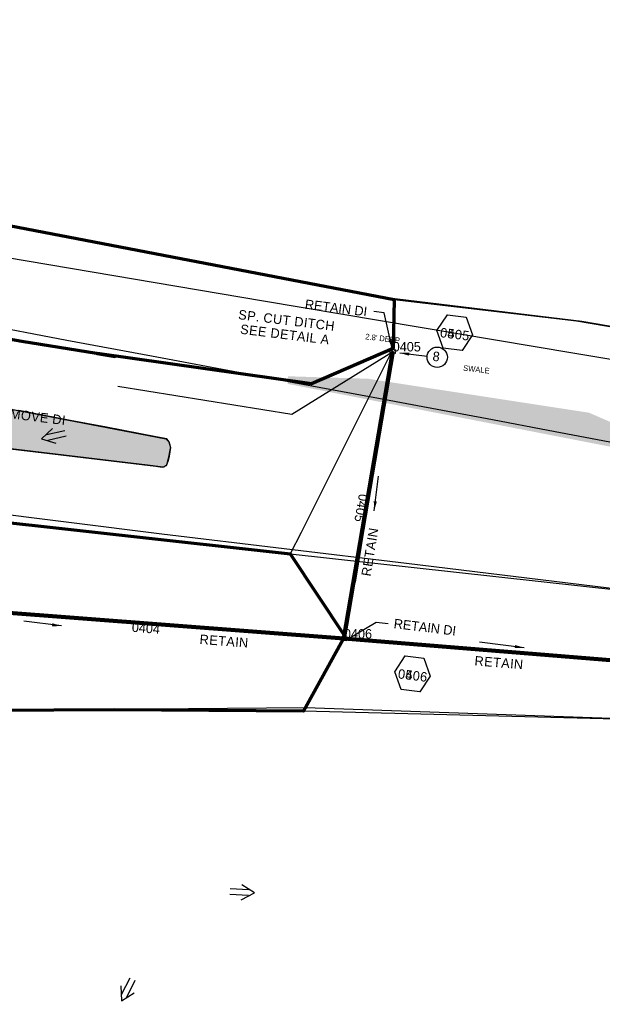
# Model space of a CAD drawing. Extents: x 1160061 to 2574774, y 200346 to 1150371.
# Tile 15 of 123: x 2480973 to 2481281, y 365927 to 366448. Entities that reach past the tile are written whole.
import ezdxf
from ezdxf.enums import TextEntityAlignment as Align

# ---------------------------------------------------------------- set-up
doc = ezdxf.new("R2010")
doc.units = 0
doc.header["$MEASUREMENT"] = 0
doc.linetypes.add('DGN Style 3', pattern=[41.014844, 29.296317, -11.718527])
doc.linetypes.add('DGN Style 6', pattern=[55.721595, 0.029296, -11.718527, 20.507422, -11.718527, 0.029296, -11.718527])
for name, color, linetype, lineweight in [('Exist Drainage Structure Drop Inlet CELL', 1, 'DGN Style 3', 0), ('Exist Plan Preparation Drainage Arrows Symbol CELL', 5, 'Continuous', 30), ('Exist Plan Preparation Drainage Notes Label', 31, 'Continuous', 30), ('Exist Plan Preparation Watershed Blue', 5, 'Continuous', 30), ('Exist Structure Minor Pipes RCP 15 Inch', 30, 'Continuous', 0), ('Prop Drainage Structure Box Number Symbol CELL', 9, 'Continuous', 30), ('Prop Drainage Structure Flared End Section Reinforced Concrete Label', 9, 'Continuous', 30), ('Prop Drainage Structure Pipe Removal Label', 9, 'Continuous', 30), ('Prop Drainage Structure Retain Label', 9, 'Continuous', 30), ('Prop Earthen Structure Ditch Flow Line', 6, 'Rdy Ditch Special Prp', 30), ('Prop Plan Preparation Watershed Post Construction', 30, 'Continuous', 30), ('Prop Plan Preparation Watershed Pre Construction', 131, 'Continuous', 30)]:
    doc.layers.add(name, color=color, linetype=linetype, lineweight=lineweight)
for name, color, linetype, lineweight, plot in [('Scratch_Level_6', 30, 'Continuous', 0, False), ('Scratch_Level_7', 9, 'Continuous', 0, False), ('Scratch_Level_8', 171, 'Continuous', 0, False), ('Scratch_Level_9', 9, 'Continuous', 0, False)]:
    doc.layers.add(name, color=color, linetype=linetype, lineweight=lineweight, plot=plot)
doc.styles.add('Style-font000', font='font000.shx')
doc.styles.add('Style-font041', font='font041.shx')
doc.styles.add('Style-GEOMETRICFUTURA_211_M_L', font='GEOMETRICFUTURA_211_M_L.shx')
doc.linetypes.add('Rdy Ditch Special Prp', pattern='A,0.55,-0.2,[22,dgnlstyle-RdylsE.shx,S=0.001111,R=0,X=0,Y=0],-0.2,0.55', length=1.5)
doc.dimstyles.new('erosion_control', dxfattribs={"dimtxt": 4.99999, "dimasz": 9.99998, "dimexe": 2.499995, "dimexo": 2.499995, "dimgap": 2.499995, "dimtad": 0, "dimtih": 1, "dimtoh": 1, "dimzin": 3, "dimdsep": 46, "dimtxsty": 'Style-GEOMETRICFUTURA_211_M_L', "dimcen": 0.09, "dimaunit": 1, "dimadec": 4, "dimazin": 3, "dimtfac": 1, "dimtofl": 0, "dimtmove": 0, "dimatfit": 1, "dimfxl": 1, "dimtzin": 3, "dimlwd": 106, "dimarcsym": 0})

# ---------------------------------------------------------------- blocks, each defined once
blk = doc.blocks.new('EXIST DRAINAGE STRUCTURE DROP INLET_2')
at = {"layer": 'Exist Drainage Structure Drop Inlet CELL', "color": 1, "flags": 128}
blk.add_lwpolyline([(-1.499997, 0.999998), (1.499997, 0.999998), (1.499997, -0.999998), (-1.499997, -0.999998), (-1.499997, 0.999998)], dxfattribs=at)
blk = doc.blocks.new('EXIST DRAINAGE STRUCTURE DROP INLET_3')
at = {"layer": 'Exist Drainage Structure Drop Inlet CELL', "color": 1, "flags": 128}
blk.add_lwpolyline([(-1.499997, 0.999998), (1.499997, 0.999998), (1.499997, -0.999998), (-1.499997, -0.999998), (-1.499997, 0.999998)], dxfattribs=at)
blk = doc.blocks.new('EXIST PLAN PREPARATION DRAINAGE ARROWS SYMBOL_119')
at = {"layer": 'Exist Plan Preparation Drainage Arrows Symbol CELL'}
for p, q in [((-3.867991, 1.499997), (6.131989, 1.499997)), ((-3.867991, -1.499997), (6.131989, -1.499997))]:
    blk.add_line(p, q, dxfattribs=at)
at = {"layer": 'Exist Plan Preparation Drainage Arrows Symbol CELL', "flags": 128}
blk.add_lwpolyline([(0, 3.965233), (-6.867985, 0), (0, -3.965233)], dxfattribs=at)
blk = doc.blocks.new('EXIST PLAN PREPARATION DRAINAGE ARROWS SYMBOL_125')
at = {"layer": 'Exist Plan Preparation Drainage Arrows Symbol CELL'}
for p, q in [((-3.867991, 1.499997), (6.131989, 1.499997)), ((-3.867991, -1.499997), (6.131989, -1.499997))]:
    blk.add_line(p, q, dxfattribs=at)
at = {"layer": 'Exist Plan Preparation Drainage Arrows Symbol CELL', "flags": 128}
blk.add_lwpolyline([(0, 3.965233), (-6.867985, 0), (0, -3.965233)], dxfattribs=at)
blk = doc.blocks.new('EXIST PLAN PREPARATION DRAINAGE ARROWS SYMBOL_250')
at = {"layer": 'Exist Plan Preparation Drainage Arrows Symbol CELL'}
for p, q in [((-3.867991, 1.499997), (6.131989, 1.499997)), ((-3.867991, -1.499997), (6.131989, -1.499997))]:
    blk.add_line(p, q, dxfattribs=at)
at = {"layer": 'Exist Plan Preparation Drainage Arrows Symbol CELL', "flags": 128}
blk.add_lwpolyline([(0, 3.965233), (-6.867985, 0), (0, -3.965233)], dxfattribs=at)
blk = doc.blocks.new('PROP DRAINAGE STRUCTURE BOX NUMBER SYMBOL_58')
at = {"layer": 'Scratch_Level_7', "flags": 128}
blk.add_lwpolyline([(-5.000009, 8.944294), (5.000009, 8.944294), (9.47214, 0), (5.000009, -8.944294), (-5.000009, -8.944294), (-9.47214, 0), (-5.000009, 8.944294)], dxfattribs=at)
at = {"layer": 'Scratch_Level_7', "insert": (0.227282, -0.827124), "char_height": 4.99999, "attachment_point": 5, "line_spacing_factor": 0.6, "style": 'Style-GEOMETRICFUTURA_211_M_L'}
blk.add_mtext('\\T1.051;0405', dxfattribs=at)
blk = doc.blocks.new('PROP DRAINAGE STRUCTURE BOX NUMBER SYMBOL_59')
at = {"layer": 'Scratch_Level_7', "flags": 128}
blk.add_lwpolyline([(-5.000009, 8.944294), (5.000009, 8.944294), (9.47214, 0), (5.000009, -8.944294), (-5.000009, -8.944294), (-9.47214, 0), (-5.000009, 8.944294)], dxfattribs=at)
at = {"layer": 'Scratch_Level_7', "insert": (0.282585, -0.827124), "char_height": 4.99999, "attachment_point": 5, "line_spacing_factor": 0.6, "style": 'Style-GEOMETRICFUTURA_211_M_L'}
blk.add_mtext('\\T1.051;0406', dxfattribs=at)
blk = doc.blocks.new('PROP DRAINAGE STRUCTURE BOX NUMBER SYMBOL_168')
at = {"layer": 'Prop Drainage Structure Box Number Symbol CELL', "flags": 128}
blk.add_lwpolyline([(-5.000009, 8.944294), (5.000009, 8.944294), (9.47214, 0), (5.000009, -8.944294), (-5.000009, -8.944294), (-9.47214, 0), (-5.000009, 8.944294)], dxfattribs=at)
at = {"layer": 'Prop Drainage Structure Box Number Symbol CELL', "insert": (0.227282, -0.827124), "char_height": 4.99999, "attachment_point": 5, "line_spacing_factor": 0.6, "style": 'Style-GEOMETRICFUTURA_211_M_L'}
blk.add_mtext('\\T1.051;0505', dxfattribs=at)
blk = doc.blocks.new('PROP DRAINAGE STRUCTURE BOX NUMBER SYMBOL_169')
at = {"layer": 'Prop Drainage Structure Box Number Symbol CELL', "flags": 128}
blk.add_lwpolyline([(-5.000009, 8.944294), (5.000009, 8.944294), (9.47214, 0), (5.000009, -8.944294), (-5.000009, -8.944294), (-9.47214, 0), (-5.000009, 8.944294)], dxfattribs=at)
at = {"layer": 'Prop Drainage Structure Box Number Symbol CELL', "insert": (0.282585, -0.827124), "char_height": 4.99999, "attachment_point": 5, "line_spacing_factor": 0.6, "style": 'Style-GEOMETRICFUTURA_211_M_L'}
blk.add_mtext('\\T1.051;0506', dxfattribs=at)

msp = doc.modelspace()

# ---------------------------------------------------------------- hatches: boundary and pattern name
at = {"layer": 'Scratch_Level_6'}
for points in [[(2481049.3, 366210.87), (2480858.19, 366234.15), (2480837.18, 366236.84), (2480554.04, 366267.96), (2480359.11, 366294.33), (2480108.7, 366319.29), (2480069.93, 366349.69), (2480031.11, 366347.96), (2479978.2, 366345.59), (2479937.46, 366343.77), (2479913.77, 366349.61), (2479898.15, 366381.31), (2479896.8, 366383.1), (2480186.3, 366364.94), (2480235.61, 366359.86), (2480398.62, 366343.05), (2480482, 366331.28), (2480659.05, 366300.68), (2480881.58, 366258.47), (2481005.32, 366235), (2481050.9, 366226.35), (2481052.37, 366223.97), (2481052.13, 366214.74)], [(2482059.89, 366109.23), (2481983.64, 366121.54), (2481816.07, 366142.81), (2481724.03, 366153.81), (2481545.98, 366179.73), (2481410.04, 366201.56), (2481292.58, 366220.41), (2481185.83, 366241.18), (2481115.01, 366254.96), (2481115.14, 366258.99), (2481157.6, 366257.67), (2481274.49, 366239.71), (2481323.6, 366218.37), (2481469.48, 366205.96), (2481570.19, 366204.63), (2481614.83, 366194.58), (2481721.05, 366182.49), (2481761.21, 366172.99), (2481841.98, 366168.26), (2481904.24, 366161.25), (2481948.85, 366150.88), (2482005.18, 366145.9), (2482056.61, 366127.53)]]:
    msp.add_hatch(color=256, dxfattribs=at).paths.add_polyline_path(points)

# ---------------------------------------------------------------- linework, layer by layer
at = {"layer": 'Exist Plan Preparation Drainage Notes Label'}
msp.add_circle((2481194.12, 366269.04), 5.38, dxfattribs=at)
at = {"layer": 'Exist Plan Preparation Watershed Blue', "color": 5, "linetype": 'Continuous', "lineweight": 70, "flags": 128}
msp.add_lwpolyline([(2480958.28, 366340.53), (2481171.31, 366299.63), (2481170.89, 366273.74), (2481127.68, 366254.98), (2481014.13, 366270.95), (2481023.8, 366269.37), (2480974.39, 366277.45), (2480925.04, 366286.14)], dxfattribs=at)
at = {"layer": 'Exist Plan Preparation Watershed Blue', "flags": 128}
msp.add_lwpolyline([(2480965.43, 366279), (2480985.25, 366275.64), (2481014.13, 366270.95), (2481127.68, 366254.98), (2481170.89, 366273.74), (2481170.89, 366273.74), (2481122.09, 366176.41), (2481116.39, 366165.04), (2481052.98, 366172.23), (2480989.83, 366178.95), (2480948.28, 366183.73)], dxfattribs=at)
at = {"layer": 'Exist Plan Preparation Watershed Blue', "color": 5, "linetype": 'Continuous', "lineweight": 70, "flags": 128}
msp.add_lwpolyline([(2481116.39, 366165.04), (2481145.31, 366121.47), (2481123.4, 366081.86), (2481023.16, 366082.69), (2480895.52, 366081.86), (2480918.18, 366128.42), (2480931.66, 366185.56), (2481116.39, 366165.04)], close=True, dxfattribs=at)
at = {"layer": 'Exist Plan Preparation Watershed Blue', "flags": 128}
msp.add_lwpolyline([(2481116.39, 366165.04), (2481489.17, 366124.07), (2481667, 366104.61), (2481776.58, 366092.69), (2481806.99, 366064.39), (2481653.9, 366061.99), (2481490.62, 366071.86), (2481405.93, 366074.61), (2481123.4, 366081.86), (2481145.31, 366121.47), (2481116.39, 366165.04)], close=True, dxfattribs=at)
at = {"layer": 'Exist Structure Minor Pipes RCP 15 Inch'}
msp.add_line((2481170.77, 366271.96), (2481150.82, 366150.15), dxfattribs=at)
at = {"layer": 'Prop Drainage Structure Flared End Section Reinforced Concrete Label', "ltscale": 50, "flags": 128}
msp.add_lwpolyline([(2481146.73, 366120), (2481161.77, 366129), (2481168.13, 366128.22)], dxfattribs=at)
at = {"layer": 'Prop Earthen Structure Ditch Flow Line', "ltscale": 50, "flags": 128}
msp.add_lwpolyline([(2481025.18, 366253.69), (2481117.28, 366239.01), (2481171.02, 366272.3)], dxfattribs=at)
at = {"layer": 'Prop Plan Preparation Watershed Post Construction', "flags": 128}
msp.add_lwpolyline([(2480905.3, 366228.05), (2480994.92, 366217.38), (2481045.23, 366211.38), (2481048.66, 366210.97), (2481049.72, 366211.12), (2481050.25, 366211.55), (2481050.81, 366212.08), (2481051.29, 366212.92), (2481051.84, 366214.74), (2481052.38, 366217.04), (2481052.81, 366220.22), (2481052.98, 366221.37), (2481052.8, 366222.51), (2481052.27, 366224.25), (2481050.99, 366225.9), (2481045.27, 366227.01), (2481019.12, 366231.99), (2480999.84, 366235.66), (2480972.75, 366240.82)], dxfattribs=at)
at = {"layer": 'Prop Plan Preparation Watershed Pre Construction', "color": 200, "flags": 128}
for points in [[(2481454.13, 366256.52), (2481270.6, 366287.91), (2481167.38, 366300.38), (2480957.38, 366340.67), (2480643.9, 366387.49), (2480506.06, 366398.39), (2480408.14, 366414.11), (2480207.51, 366447.55)], [(2481285.42, 366224.15), (2481252.87, 366230.3), (2481223.42, 366235.87), (2481180.96, 366243.9), (2481163.04, 366247.23), (2481118.23, 366255.53), (2481080.46, 366262.53), (2481042.9, 366269.54), (2480998.09, 366277.95), (2480902.3, 366296.31), (2480852.24, 366305.9), (2480752.09, 366324.73), (2480715.2, 366331.73), (2480713.06, 366331.32), (2480713.06, 366331.32), (2480599.3, 366352.98), (2480531.47, 366364.79), (2480510.9, 366368.32), (2480493.55, 366371.18), (2480430.09, 366381.21), (2480376.71, 366387.96), (2480302.37, 366395.73)], [(2481510.73, 366230.5), (2481265.93, 366271.24), (2481102.28, 366298.7), (2480965.66, 366321.73), (2480875.74, 366336.83), (2480777.82, 366353.26), (2480643.58, 366375.51), (2480553.9, 366390.4), (2480506.37, 366398.37), (2480647.32, 366386.98), (2480891.16, 366350.56), (2480963.06, 366339.58), (2481171.31, 366299.63), (2481267.81, 366288.25), (2481454.13, 366256.52)], [(2480348.98, 366260.52), (2480402.87, 366254.43), (2480463.09, 366247.2), (2480529.21, 366238.99), (2480595.26, 366230.89), (2480636.78, 366225.92), (2480618.92, 366078.57), (2480897.45, 366081.88), (2481124.5, 366083.86), (2481336.81, 366076.39)], [(2480348.98, 366260.52), (2480402.87, 366254.43), (2480452.43, 366248.54), (2480551.7, 366236.23), (2480636.78, 366225.92), (2480667.9, 366222.25), (2480735.9, 366214.08), (2480809.13, 366205.16), (2480949.82, 366188.01), (2481048.42, 366175.68), (2481177.9, 366160.19), (2481292.15, 366146.17)], [(2480874.5, 366259.52), (2481006.4, 366234.41), (2481050.61, 366225.99), (2481052.19, 366224.37), (2481052.97, 366221.25), (2481052.3, 366216.8), (2481051.76, 366214.42), (2481051.1, 366212.46), (2481050.51, 366211.69), (2481049.09, 366210.92), (2481040.81, 366211.91), (2480931.55, 366224.94)]]:
    msp.add_lwpolyline(points, dxfattribs=at)
at = {"layer": 'Scratch_Level_9', "lineweight": 120}
for p, q in [((2481170.59, 366272.11), (2481144.78, 366120.3)), ((2480920.78, 366137.44), (2481144.78, 366120.3)), ((2481144.78, 366120.3), (2481809.31, 366066.15))]:
    msp.add_line(p, q, dxfattribs=at)

# ---------------------------------------------------------------- block references
at = {"layer": 'Exist Drainage Structure Drop Inlet CELL', "color": 5, "linetype": 'DGN Style 6', "lineweight": 140, "rotation": 175}
for name, p in [('EXIST DRAINAGE STRUCTURE DROP INLET_2', (2481170.59, 366272.11)), ('EXIST DRAINAGE STRUCTURE DROP INLET_3', (2481144.78, 366120.3))]:
    msp.add_blockref(name, p, dxfattribs=at)
at = {"layer": 'Exist Plan Preparation Drainage Arrows Symbol CELL'}
for name, p, rotation in [('EXIST PLAN PREPARATION DRAINAGE ARROWS SYMBOL_125', (2480991.47, 366227.53), 12.985403), ('EXIST PLAN PREPARATION DRAINAGE ARROWS SYMBOL_250', (2481090.55, 365986.14), 176.975756), ('EXIST PLAN PREPARATION DRAINAGE ARROWS SYMBOL_119', (2481030.22, 365934.8), 63.483014)]:
    msp.add_blockref(name, p, dxfattribs=dict(at, rotation=rotation))
at = {"layer": 'Prop Drainage Structure Box Number Symbol CELL', "rotation": 353.002296}
for name, p in [('PROP DRAINAGE STRUCTURE BOX NUMBER SYMBOL_168', (2481203.38, 366282.06)), ('PROP DRAINAGE STRUCTURE BOX NUMBER SYMBOL_169', (2481181.04, 366101.61))]:
    msp.add_blockref(name, p, dxfattribs=at)
at = {"layer": 'Scratch_Level_7', "rotation": 353.002296}
for name, p in [('PROP DRAINAGE STRUCTURE BOX NUMBER SYMBOL_58', (2481203.38, 366282.06)), ('PROP DRAINAGE STRUCTURE BOX NUMBER SYMBOL_59', (2481181.04, 366101.61))]:
    msp.add_blockref(name, p, dxfattribs=at)

# ---------------------------------------------------------------- texts
at = {"layer": 'Exist Plan Preparation Drainage Notes Label', "lineweight": 13, "style": 'Style-font000'}
for s, p in [("2.8' DEEP", (2481155.94, 366278.56)), ('SWALE', (2481207.73, 366261.97))]:
    msp.add_text(s, height=3, rotation=353.3861, dxfattribs=at).set_placement(p)
at = {"layer": 'Exist Plan Preparation Drainage Notes Label', "style": 'Style-font000'}
msp.add_text('8', height=5, rotation=353.3861, dxfattribs=at).set_placement((2481191.46, 366267.22))
at = {"layer": 'Prop Drainage Structure Flared End Section Reinforced Concrete Label', "style": 'Style-GEOMETRICFUTURA_211_M_L'}
for p in [(2481140.62, 366295.16), (2481187.63, 366126.32)]:
    msp.add_text('RETAIN DI', height=5, rotation=353.0023, dxfattribs=at).set_placement(p, align=Align.MIDDLE_CENTER)
at = {"layer": 'Prop Drainage Structure Pipe Removal Label', "insert": (2480958.48, 366240.39), "char_height": 5, "attachment_point": 4, "rotation": 352.9987, "line_spacing_factor": 1.32, "style": 'Style-GEOMETRICFUTURA_211_M_L'}
msp.add_mtext('\\T1.047;REMOVE DI', dxfattribs=at)
at = {"layer": 'Prop Drainage Structure Retain Label', "char_height": 5, "attachment_point": 2, "line_spacing_factor": 0.6, "style": 'Style-GEOMETRICFUTURA_211_M_L'}
for insert, rotation in [((2481156.04, 366166.58), 80.6987), ((2481081.61, 366121.46), 355.534), ((2481227.08, 366110.06), 355.4274)]:
    msp.add_mtext('\\T1.060;RETAIN', dxfattribs=dict(at, insert=insert, rotation=rotation))
at = {"layer": 'Prop Earthen Structure Ditch Flow Line', "insert": (2481114.03, 366284.82), "char_height": 5, "attachment_point": 5, "rotation": 353.0023, "line_spacing_factor": 0.9, "style": 'Style-GEOMETRICFUTURA_211_M_L'}
msp.add_mtext('\\T1.057;SP. CUT DITCH\\PSEE DETAIL A', dxfattribs=at)
at = {"layer": 'Scratch_Level_8', "linetype": 'Continuous', "style": 'Style-font041'}
for s, p in [('0405', (2481170.59, 366277.11)), ('0406', (2481144.78, 366125.3))]:
    msp.add_text(s, height=5, dxfattribs=at).set_placement(p, align=Align.TOP_LEFT)
at = {"layer": 'Scratch_Level_8', "linetype": 'Continuous', "lineweight": 30, "style": 'Style-font041'}
for s, rotation, p in [('0405', 260.3507, (2481157.69, 366196.21)), ('0404', 355.6256, (2481032.78, 366128.87))]:
    msp.add_text(s, height=5, rotation=rotation, dxfattribs=at).set_placement(p, align=Align.TOP_LEFT)

# ---------------------------------------------------------------- leaders
at = {"layer": 'Exist Plan Preparation Drainage Notes Label'}
for points in [[(2481174.37, 366271.3), (2481188.84, 366269.63)], [(2481160.77, 366187.89), (2481163.01, 366206.15)], [(2480995.39, 366126.95), (2480975.32, 366129.41)], [(2481240.21, 366115.43), (2481216.53, 366118.34)]]:
    msp.add_leader(points, dimstyle='erosion_control', override={"dimtxt": 5, "dimasz": 5, "dimgap": 0, "dimlwd": -2}, dxfattribs=at)
at = {"layer": 'Prop Drainage Structure Pipe Removal Label'}
msp.add_leader([(2481170.24, 366273.65), (2481166, 366292.53), (2481160.51, 366293.21)], dimstyle='erosion_control', override={"dimtxt": 5, "dimasz": 5, "dimgap": 0, "dimlwd": -2}, dxfattribs=at)

doc.saveas('drawing.dxf')
